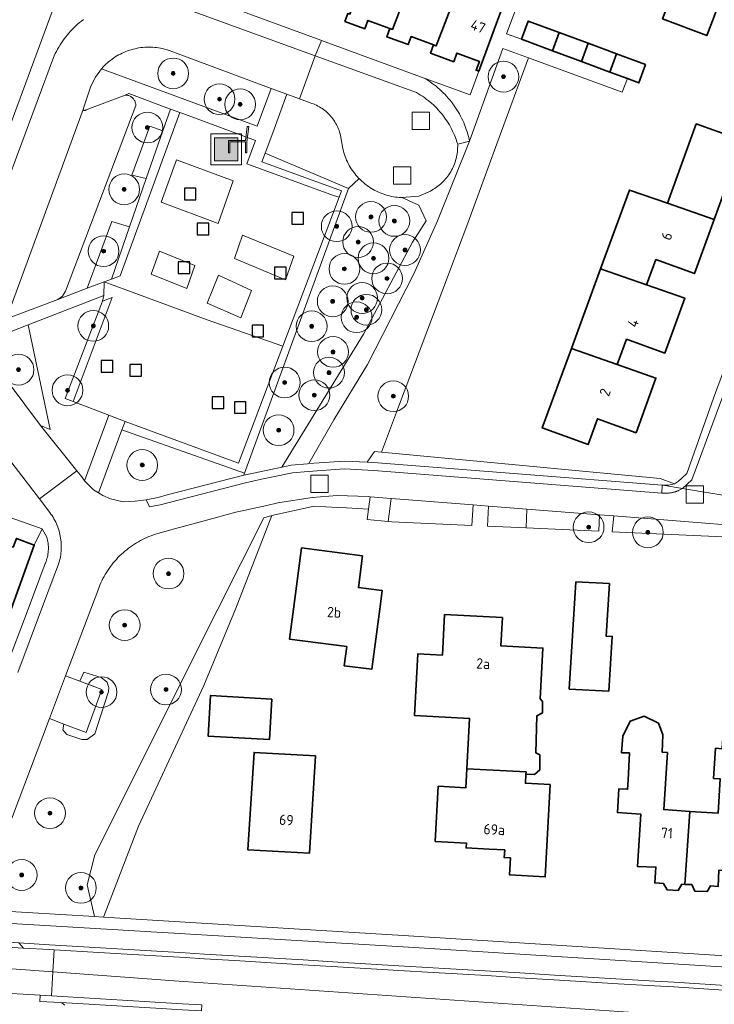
# Model space of a CAD drawing. Extents: x 154222 to 160093, y 456746 to 462495.
# Tile 143 of 254: x 158321 to 158411, y 460949 to 461077. Entities that reach past the tile are written whole.
import ezdxf
from ezdxf.enums import TextEntityAlignment as Align

# ---------------------------------------------------------------- set-up
doc = ezdxf.new("R2010")
doc.units = 0
doc.header["$LTSCALE"] = 0.75
doc.layers.get('0').update_dxf_attribs({"linetype": 'CONTINUOUS'})
for name, color, linetype, lineweight in [('B-XX-GR-BEPLANTING_CULTUUR_BODEMBEDEKKER-GV', 252, 'CONTINUOUS', 18), ('B-XX-GR-BEPLANTING_CULTUUR_BOSPLANTSOEN-GV', 252, 'CONTINUOUS', 18), ('B-XX-GR-BEPLANTING_CULTUUR_HEESTERS-GV', 252, 'CONTINUOUS', 18), ('B-XX-GR-BEPLANTING_CULTUUR_VASTE PLANTENVAK-GV', 252, 'CONTINUOUS', 18), ('B-XX-GR-BOOM-S', 252, 'CONTINUOUS', 25), ('B-XX-GR-HAAG-GV', 252, 'CONTINUOUS', 13), ('B-XX-IE-MEUBILAIR_WEGMEUBILAIR-S', 252, 'CONTINUOUS', 25), ('B-XX-OG-BEBOUWING-GV', 6, 'CONTINUOUS', 35), ('B-XX-OG-BEBOUWING-T18', 1, 'CONTINUOUS', 18), ('B-XX-OG-TERREIN_CULTUURSCHEIDING-GV', 252, 'CONTINUOUS', 18), ('B-XX-OG-TERREIN_ERF-GV', 252, 'CONTINUOUS', 18), ('B-XX-OG-TERREIN_ONBEGROEID-GV', 252, 'CONTINUOUS', 18), ('B-XX-RI-GWA_RIOOLPUT-S', 252, 'CONTINUOUS', 25), ('B-XX-VH-VERHARDING_ASFALT-GV', 252, 'CONTINUOUS', 18), ('B-XX-VH-VERHARDING_BETONSTRAATSTEEN-GV', 252, 'CONTINUOUS', 18), ('B-XX-VH-VERHARDING_STRAATBAKSTEEN-GV', 252, 'CONTINUOUS', 18), ('B-XX-VH-VERHARDING_TEGEL-GV', 252, 'CONTINUOUS', 18), ('B-XX-VH-VERHARDING_TEGEL_RUBBER-GV', 252, 'CONTINUOUS', 18)]:
    doc.layers.add(name, color=color, linetype=linetype, lineweight=lineweight)
doc.styles.add('NLCS-ISO-M-T18', font='NLCS-ISO.ttf', dxfattribs={"height": 1.8})

# ---------------------------------------------------------------- blocks, each defined once
blk = doc.blocks.new('SIE-WEG_AFVALBAK-SO')
at = {"linetype": 'ByBlock', "lineweight": 18}
h = blk.add_hatch(color=0, dxfattribs=at)
h.dxf.hatch_style = 1
h.paths.add_polyline_path([(-1.5, -1.5), (1.5, -1.5), (1.5, 1.5), (-1.5, 1.5)])
at = {"color": 0, "linetype": 'ByBlock', "lineweight": 18}
for points in [[(-2, -2), (2, -2), (2, 2), (-2, 2)], [(-1.5, -1.5), (1.5, -1.5), (1.5, 1.5), (-1.5, 1.5)]]:
    blk.add_lwpolyline(points, close=True, dxfattribs=at)
blk = doc.blocks.new('SRI-PUT_INSPECTIEPUT_RIOOLPUT-SO')
at = {"color": 0, "linetype": 'ByBlock', "lineweight": 18}
blk.add_lwpolyline([(-1.125, -1.125), (1.125, -1.125), (1.125, 1.125), (-1.125, 1.125)], close=True, dxfattribs=at)
blk = doc.blocks.new('SIE-WEG_SPEELTOESTEL-SO')
at = {"flags": 128}
blk.add_lwpolyline([(-0.75, -0.75), (0.75, -0.75), (0.75, 0.75), (-0.75, 0.75)], close=True, dxfattribs=at)
blk = doc.blocks.new('SIE-WEG_ZITBANK-SO')
at = {"color": 0, "linetype": 'ByBlock', "lineweight": 18}
blk.add_lwpolyline([(-0.91, -1.63), (-0.91, -0.2), (1.09, -0.2), (1.09, -1.63), (1.29, -1.63), (1.29, -0.21), (1.54, 1.78), (1.33, 1.78), (1.11, 0), (-1.11, 0), (-1.11, -1.63)], close=True, dxfattribs=at)
blk = doc.blocks.new('SGR-BOOM_01-SO')
at = {"linetype": 'ByBlock', "lineweight": 18}
h = blk.add_hatch(color=0, dxfattribs=at)
h.dxf.hatch_style = 1
edge = h.paths.add_edge_path()
edge.add_arc((0, 0), 0.25, 0, 360)
at = {"color": 0, "linetype": 'ByBlock', "lineweight": 18}
for radius in [2, 0.25]:
    blk.add_circle((0, 0), radius, dxfattribs=at)

msp = doc.modelspace()

# ---------------------------------------------------------------- linework, layer by layer
at = {"layer": 'B-XX-GR-BEPLANTING_CULTUUR_BODEMBEDEKKER-GV'}
for points in [[(158341.547, 461064.536), (158340.335, 461064.989), (158339.351, 461062.152), (158337.204, 461055.961), (158335.033, 461049.703), (158332.673, 461042.896), (158333.827, 461043.336)], [(158363.493, 461054.688), (158352.656, 461059.271), (158352.234, 461058.126), (158362.559, 461054.364), (158362.243, 461053.528), (158354.944, 461034.206), (158349.191, 461018.977), (158334.455, 461024.421), (158334.048, 461023.326), (158349.977, 461017.684)], [(158327.688, 461026.996), (158332.787, 461040.529), (158331.539, 461040.043), (158326.659, 461027.389)], [(158367.745, 461020.41), (158366.864, 461020.493), (158365.897, 461019.109), (158366.723, 461019.069), (158404.243, 461016.148), (158404.278, 461016.145), (158405.059, 461016.129), (158405.816, 461016.32), (158403.943, 461016.995)], [(158379.649, 461013.57), (158369.024, 461014.408), (158368.633, 461011.395), (158369.108, 461011.372), (158379.517, 461010.902)], [(158331.338, 460991.126), (158329.101, 460991.849), (158328.586, 460990.659), (158331.435, 460989.566), (158329.411, 460984.007), (158326.499, 460985.092), (158326.383, 460984.352), (158326.901, 460983.728), (158328.821, 460983.08), (158329.545, 460983.1), (158330.519, 460983.809), (158332.286, 460989.301), (158332.356, 460989.823), (158332.091, 460990.611), (158332.094, 460990.591)]]:
    msp.add_lwpolyline(points, close=True, dxfattribs=at)
at = {"layer": 'B-XX-GR-BEPLANTING_CULTUUR_BOSPLANTSOEN-GV'}
for points in [[(158386.855, 461071.641), (158383.503, 461072.869), (158379.198, 461060.84), (158375.053, 461050.466), (158371.963, 461043.605), (158365.931, 461031.802), (158361.564, 461024.597), (158358.322, 461018.93), (158362.943, 461019.251), (158365.897, 461019.109), (158366.864, 461020.493), (158367.745, 461020.41), (158369.971, 461026.309), (158375.123, 461039.964), (158376.201, 461042.811), (158377.635, 461046.633), (158378.977, 461050.179), (158382.763, 461060.494)], [(158365.034, 461055.783), (158364.852, 461055.964), (158363.493, 461054.688), (158349.977, 461017.684), (158349.878, 461017.414), (158351.969, 461017.872), (158354.815, 461018.47), (158365.408, 461035.737), (158371.799, 461047.691), (158373.56, 461050.476), (158372.611, 461052.516), (158370.416, 461053.487), (158370.325, 461053.491), (158370.07, 461053.508), (158369.815, 461053.532), (158369.561, 461053.565), (158369.308, 461053.606), (158369.056, 461053.654), (158368.806, 461053.71), (158368.558, 461053.774), (158368.312, 461053.846), (158368.069, 461053.926), (158367.828, 461054.012), (158367.589, 461054.107), (158367.354, 461054.209), (158367.122, 461054.318), (158366.894, 461054.434), (158366.67, 461054.558), (158366.449, 461054.688), (158366.233, 461054.825), (158366.021, 461054.969), (158365.813, 461055.119), (158365.611, 461055.276), (158365.413, 461055.439), (158365.221, 461055.608)], [(158348.779, 461000), (158353.522, 461012.189), (158352.477, 461011.878), (158346.518, 461000), (158330.514, 460968.102), (158329.545, 460964.176), (158330.468, 460960.071), (158331.64, 460959.998), (158336.205, 460971.808), (158344.696, 460990.112)], [(158396.083, 461012.274), (158386.651, 461013.018), (158386.551, 461010.585), (158396.015, 461010.158)], [(158423.86, 461010.084), (158397.945, 461012.127), (158397.732, 461010.081), (158428.517, 461008.692), (158430.505, 461009.114), (158427.201, 461009.726)]]:
    msp.add_lwpolyline(points, close=True, dxfattribs=at)
at = {"layer": 'B-XX-GR-BEPLANTING_CULTUUR_HEESTERS-GV'}
for points in [[(158339.351, 461062.152), (158337.648, 461062.791), (158335.331, 461056.42), (158337.204, 461055.961)], [(158335.033, 461049.703), (158332.725, 461050.387), (158329.546, 461041.705), (158331.754, 461042.546), (158332.673, 461042.896)], [(158331.539, 461040.043), (158331.689, 461040.765), (158321.877, 461036.962), (158324.737, 461023.371), (158323.472, 461023.894), (158328.191, 461018.009), (158328.829, 461017.212), (158329.177, 461016.712), (158332.349, 461025.213), (158327.688, 461026.996), (158326.659, 461027.389)]]:
    msp.add_lwpolyline(points, close=True, dxfattribs=at)
msp.add_lwpolyline([(158318.893, 460992.137), (158321.849, 461000), (158324.086, 461005.952), (158324.111, 461006.012), (158324.184, 461006.199), (158324.25, 461006.39), (158324.308, 461006.583), (158324.358, 461006.778), (158324.4, 461006.975), (158324.435, 461007.174), (158324.462, 461007.374), (158324.48, 461007.575), (158324.491, 461007.776), (158324.494, 461007.978), (158324.489, 461008.179), (158324.476, 461008.381), (158324.455, 461008.581), (158324.425, 461008.78), (158324.388, 461008.979), (158324.344, 461009.175), (158324.291, 461009.37), (158323.661, 461010.474), (158322.657, 461008.353), (158319.661, 461000)], dxfattribs=at)
at = {"layer": 'B-XX-GR-BEPLANTING_CULTUUR_VASTE PLANTENVAK-GV'}
msp.add_lwpolyline([(158386.651, 461013.018), (158381.644, 461013.413), (158381.515, 461010.812), (158386.551, 461010.585)], close=True, dxfattribs=at)
at = {"layer": 'B-XX-GR-HAAG-GV'}
for points in [[(158341.547, 461064.536), (158340.335, 461064.989), (158339.351, 461062.152), (158337.204, 461055.961), (158335.033, 461049.703), (158332.673, 461042.896), (158333.827, 461043.336)], [(158363.493, 461054.688), (158352.656, 461059.271), (158352.234, 461058.126), (158362.559, 461054.364), (158362.243, 461053.528), (158354.944, 461034.206), (158349.191, 461018.977), (158334.455, 461024.421), (158334.048, 461023.326), (158349.977, 461017.684)], [(158327.688, 461026.996), (158332.787, 461040.529), (158331.539, 461040.043), (158326.659, 461027.389)], [(158367.745, 461020.41), (158366.864, 461020.493), (158365.897, 461019.109), (158366.723, 461019.069), (158404.243, 461016.148), (158404.278, 461016.145), (158405.059, 461016.129), (158405.816, 461016.32), (158403.943, 461016.995)], [(158331.338, 460991.126), (158329.101, 460991.849), (158328.586, 460990.659), (158331.435, 460989.566), (158329.411, 460984.007), (158326.499, 460985.092), (158326.383, 460984.352), (158326.901, 460983.728), (158328.821, 460983.08), (158329.545, 460983.1), (158330.519, 460983.809), (158332.286, 460989.301), (158332.356, 460989.823), (158332.091, 460990.611), (158332.094, 460990.591)]]:
    msp.add_lwpolyline(points, close=True, dxfattribs=at)
at = {"layer": 'B-XX-OG-BEBOUWING-GV'}
for points in [[(158408.496, 461088.046), (158404.285, 461076.709), (158410.046, 461074.551), (158410.98, 461077.045), (158411.864, 461079.406), (158416.79, 461077.562), (158419.222, 461084.062), (158412.124, 461086.718), (158412.36, 461087.349), (158408.74, 461088.702)], [(158372.123, 461083.109), (158366.544, 461085.162), (158363.661, 461077.337), (158363.402, 461077.432), (158363.016, 461076.382), (158365.608, 461075.429), (158366.007, 461076.514), (158368.846, 461075.47), (158369.18, 461075.347)], [(158377.843, 461081.005), (158372.123, 461083.109), (158369.18, 461075.347), (158368.846, 461075.47), (158368.451, 461074.395), (158371.222, 461073.376), (158371.604, 461074.414), (158374.533, 461073.336), (158374.885, 461073.206)], [(158383.696, 461078.852), (158377.843, 461081.005), (158374.885, 461073.206), (158374.533, 461073.336), (158374.133, 461072.248), (158377.149, 461071.139), (158377.563, 461072.266), (158380.476, 461071.195), (158380.048, 461070.031), (158380.403, 461069.9), (158382.4, 461075.329)], [(158390.851, 461074.945), (158386.834, 461076.438), (158385.952, 461074.065), (158389.969, 461072.571)], [(158394.623, 461073.542), (158390.851, 461074.945), (158389.969, 461072.571), (158393.741, 461071.169)], [(158396.334, 461072.909), (158394.623, 461073.542), (158393.741, 461071.169), (158397.41, 461069.806), (158398.292, 461072.179)], [(158402.079, 461070.771), (158398.292, 461072.179), (158397.41, 461069.806), (158399.699, 461068.954), (158401.195, 461068.398)], [(158416.124, 461060.413), (158408.656, 461063.06), (158404.911, 461052.755), (158410.973, 461050.637), (158412.192, 461053.991), (158417.19, 461052.175), (158419.72, 461059.138)], [(158404.911, 461052.755), (158399.994, 461054.473), (158396.23, 461044.218), (158402.208, 461042.153), (158403.402, 461045.446), (158408.424, 461043.621), (158410.973, 461050.637)], [(158402.208, 461042.153), (158396.23, 461044.218), (158392.439, 461033.892), (158398.398, 461031.801), (158399.59, 461035.093), (158404.56, 461033.287), (158407.16, 461040.442)], [(158398.398, 461031.801), (158392.439, 461033.892), (158388.648, 461023.565), (158394.588, 461021.407), (158395.806, 461024.759), (158400.824, 461022.936), (158403.407, 461030.044)], [(158316.867, 461009.212), (158316.611, 461009.306), (158313.746, 461001.632), (158318.197, 460999.999), (158319.483, 460999.459), (158319.661, 461000), (158322.657, 461008.353), (158320.326, 461009.209), (158319.916, 461008.092)], [(158365.307, 461006.966), (158357.373, 461007.994), (158356.337, 461000), (158355.832, 460996.109), (158363.24, 460995.148), (158362.919, 460992.669), (158366.499, 460992.205), (158367.532, 461000), (158367.853, 461002.421), (158367.477, 461002.47), (158364.769, 461002.821)], [(158397.364, 461003.339), (158393.029, 461003.566), (158392.144, 460989.628), (158397.291, 460989.359), (158397.743, 460996.481), (158396.931, 460996.523)], [(158375.953, 460999.318), (158375.677, 460994.037), (158372.47, 460994.204), (158372.051, 460986.202), (158379.205, 460985.827), (158378.863, 460979.282), (158386.536, 460978.878), (158386.521, 460978.585), (158387.619, 460978.528), (158388.312, 460979.152), (158388.322, 460981.105), (158387.805, 460981.355), (158387.948, 460986.166), (158388.657, 460986.529), (158388.687, 460988.031), (158388.388, 460988.363), (158388.732, 460994.959), (158383.276, 460995.244), (158383.468, 460998.926)], [(158353.505, 460988.337), (158345.538, 460988.792), (158345.237, 460983.52), (158353.204, 460983.065)], [(158403.725, 460985.216), (158401.864, 460986.109), (158400.079, 460985.471), (158399.11, 460983.507), (158398.961, 460981.367), (158399.975, 460981.339), (158399.813, 460977.776), (158399.738, 460976.607), (158398.602, 460976.68), (158398.402, 460973.576), (158401.436, 460973.381), (158400.999, 460966.595), (158403.4, 460966.504), (158403.257, 460964.453), (158404.407, 460964.356), (158404.861, 460963.558), (158406.311, 460963.463), (158406.759, 460964.265), (158407.159, 460964.251), (158407.833, 460973.743), (158404.422, 460973.964), (158404.902, 460981.383), (158404.228, 460981.427), (158404.312, 460983.686)], [(158417.226, 460983.663), (158412.156, 460983.982), (158412.02, 460981.886), (158411.152, 460981.943), (158410.898, 460978.021), (158411.766, 460977.965), (158411.477, 460973.507), (158407.833, 460973.743), (158407.159, 460964.251), (158408.06, 460964.22), (158408.463, 460963.371), (158410.064, 460963.327), (158410.511, 460964.079), (158411.512, 460963.983), (158411.605, 460966.084), (158414.006, 460965.943), (158414.619, 460976.849), (158416.773, 460976.679)], [(158359.193, 460980.95), (158351.202, 460981.407), (158350.398, 460968.749), (158358.389, 460968.292)], [(158386.536, 460978.878), (158378.863, 460979.282), (158378.734, 460976.82), (158375.129, 460977.009), (158374.754, 460969.833), (158378.791, 460969.622), (158378.758, 460968.989), (158381.769, 460968.831), (158383.766, 460968.726), (158383.714, 460967.728), (158384.513, 460967.686), (158384.397, 460965.479), (158389.041, 460965.235), (158389.669, 460977.219), (158386.458, 460977.387), (158386.521, 460978.585)]]:
    msp.add_lwpolyline(points, close=True, dxfattribs=at)
at = {"layer": 'B-XX-OG-TERREIN_CULTUURSCHEIDING-GV'}
for points in [[(158337.787, 461073.039), (158337.532, 461073.042), (158337.276, 461073.038), (158337.021, 461073.025), (158336.766, 461073.004), (158336.512, 461072.975), (158336.26, 461072.938), (158336.008, 461072.894), (158335.758, 461072.841), (158335.51, 461072.781), (158335.263, 461072.713), (158335.019, 461072.637), (158334.778, 461072.554), (158334.539, 461072.464), (158334.303, 461072.365), (158334.07, 461072.26), (158333.841, 461072.147), (158333.615, 461072.027), (158333.394, 461071.9), (158333.176, 461071.766), (158332.962, 461071.626), (158332.754, 461071.479), (158332.549, 461071.325), (158332.35, 461071.165), (158332.156, 461070.999), (158331.967, 461070.827), (158331.784, 461070.649), (158331.606, 461070.465), (158331.434, 461070.276), (158331.398, 461070.235), (158342.206, 461066.248), (158351.614, 461062.777), (158353.43, 461067.684), (158340.998, 461072.282), (158340.765, 461072.386), (158340.528, 461072.483), (158340.289, 461072.572), (158340.047, 461072.654), (158339.802, 461072.728), (158339.555, 461072.794), (158339.307, 461072.853), (158339.056, 461072.904), (158338.804, 461072.947), (158338.551, 461072.982), (158338.297, 461073.009), (158338.042, 461073.028)], [(158340.335, 461064.989), (158334.943, 461067.002), (158334.454, 461066.817), (158334.51, 461066.817), (158334.615, 461066.81), (158334.719, 461066.796), (158334.822, 461066.773), (158334.923, 461066.743), (158335.021, 461066.706), (158335.116, 461066.661), (158335.207, 461066.609), (158335.294, 461066.55), (158335.376, 461066.484), (158335.453, 461066.413), (158335.525, 461066.336), (158335.59, 461066.254), (158335.649, 461066.167), (158335.701, 461066.075), (158335.747, 461065.981), (158335.784, 461065.882), (158335.814, 461065.782), (158335.837, 461065.679), (158335.851, 461065.575), (158335.858, 461065.47), (158326.703, 461041.344), (158326.336, 461040.673), (158325.705, 461040.241), (158329.546, 461041.705), (158332.725, 461050.387), (158335.033, 461049.703), (158337.204, 461055.961), (158335.331, 461056.42), (158337.648, 461062.791), (158339.351, 461062.152)], [(158357.106, 461066.324), (158355.478, 461066.927), (158353.633, 461061.92), (158352.656, 461059.271), (158363.493, 461054.688), (158364.852, 461055.964), (158364.783, 461056.036), (158364.61, 461056.224), (158364.442, 461056.418), (158364.281, 461056.617), (158364.126, 461056.821), (158363.978, 461057.029), (158363.836, 461057.242), (158363.701, 461057.459), (158363.573, 461057.681), (158363.451, 461057.906), (158363.337, 461058.135), (158363.23, 461058.368), (158363.13, 461058.604), (158363.038, 461058.843), (158362.953, 461059.084), (158362.876, 461059.328), (158362.807, 461059.575), (158362.745, 461059.823), (158362.441, 461061.573), (158362.388, 461061.782), (158362.327, 461061.99), (158362.258, 461062.194), (158362.182, 461062.397), (158362.098, 461062.596), (158362.008, 461062.792), (158361.909, 461062.984), (158361.804, 461063.173), (158361.692, 461063.358), (158361.573, 461063.538), (158361.448, 461063.714), (158361.316, 461063.885), (158361.178, 461064.052), (158361.034, 461064.212), (158360.884, 461064.368), (158360.728, 461064.518), (158360.567, 461064.662), (158360.401, 461064.8), (158360.229, 461064.931), (158360.053, 461065.056), (158359.873, 461065.175), (158359.688, 461065.287), (158359.499, 461065.392), (158359.306, 461065.49), (158359.11, 461065.58), (158358.911, 461065.664), (158358.709, 461065.74), (158358.504, 461065.808), (158358.478, 461065.816)], [(158341.971, 461064.405), (158341.547, 461064.536), (158333.827, 461043.336), (158332.673, 461042.896), (158331.754, 461042.546), (158345.13, 461037.628), (158354.944, 461034.206), (158362.243, 461053.528), (158361.546, 461053.775), (158350.253, 461057.89), (158351.379, 461060.934)], [(158375.053, 461050.466), (158379.198, 461060.84), (158377.657, 461060.453), (158377.659, 461060.376), (158377.661, 461060.146), (158377.655, 461059.916), (158377.641, 461059.686), (158377.618, 461059.457), (158377.588, 461059.229), (158377.55, 461059.002), (158377.504, 461058.776), (158377.45, 461058.552), (158377.389, 461058.33), (158377.32, 461058.111), (158377.243, 461057.893), (158377.159, 461057.679), (158377.067, 461057.468), (158376.968, 461057.26), (158376.862, 461057.056), (158376.749, 461056.855), (158376.629, 461056.658), (158376.502, 461056.466), (158376.369, 461056.278), (158376.229, 461056.095), (158376.083, 461055.918), (158375.93, 461055.745), (158375.772, 461055.577), (158375.608, 461055.415), (158375.439, 461055.259), (158375.264, 461055.109), (158375.085, 461054.965), (158374.9, 461054.828), (158374.711, 461054.697), (158374.517, 461054.572), (158374.319, 461054.455), (158374.117, 461054.344), (158372.617, 461053.691), (158370.416, 461053.487), (158372.611, 461052.516), (158373.56, 461050.476), (158371.799, 461047.691), (158365.408, 461035.737), (158354.815, 461018.47), (158356.036, 461018.726), (158358.143, 461018.918), (158358.322, 461018.93), (158361.564, 461024.597), (158365.931, 461031.802), (158371.963, 461043.605)], [(158339.158, 461052.899), (158341.115, 461058.413), (158348.513, 461055.658), (158346.556, 461050.144)], [(158348.656, 461045.587), (158349.718, 461048.613), (158356.377, 461045.888), (158355.282, 461042.828)], [(158343.523, 461044.692), (158338.916, 461046.553), (158337.854, 461043.56), (158342.462, 461041.666)], [(158343.523, 461044.692), (158342.462, 461041.666), (158337.854, 461043.56), (158338.916, 461046.553)], [(158350.89, 461041.433), (158346.584, 461043.396), (158345.122, 461039.797), (158349.495, 461037.869)], [(158346.584, 461043.396), (158350.89, 461041.433), (158349.495, 461037.869), (158345.122, 461039.797)], [(158334.455, 461024.421), (158332.349, 461025.213), (158329.177, 461016.712), (158329.263, 461016.588), (158330.371, 461015.52), (158331.005, 461015.127), (158334.048, 461023.326)], [(158349.977, 461017.684), (158334.048, 461023.326), (158331.005, 461015.127), (158331.58, 461014.77), (158332.545, 461014.343), (158334.21, 461013.983), (158335.749, 461014.049), (158337.209, 461014.232), (158338.762, 461014.536), (158339.924, 461014.853), (158349.873, 461017.413), (158349.878, 461017.414)]]:
    msp.add_lwpolyline(points, close=True, dxfattribs=at)
for points in [[(158319.272, 461029.525), (158323.472, 461023.894), (158324.737, 461023.371), (158321.877, 461036.962), (158318.186, 461035.531)], [(158317.325, 460960.882), (158330.468, 460960.071), (158329.545, 460964.176), (158330.514, 460968.102), (158346.518, 461000), (158352.477, 461011.878), (158353.522, 461012.189), (158359.03, 461013.415), (158362.026, 461013.245), (158363.211, 461013.178), (158366.091, 461013.015), (158366.299, 461014.623), (158366.024, 461014.653), (158362.025, 461014.799), (158358.736, 461014.538), (158354.302, 461013.811), (158352.881, 461013.497), (158348.824, 461012.608), (158346.332, 461011.948), (158340.857, 461010.456), (158338.712, 461009.852), (158338.419, 461009.762), (158338.129, 461009.665), (158337.841, 461009.56), (158337.556, 461009.448), (158337.274, 461009.328), (158336.995, 461009.201), (158336.72, 461009.067), (158336.448, 461008.926), (158336.18, 461008.777), (158335.916, 461008.622), (158335.656, 461008.46), (158335.401, 461008.291), (158335.15, 461008.115), (158334.903, 461007.933), (158334.662, 461007.745), (158334.425, 461007.55), (158334.194, 461007.35), (158333.968, 461007.143), (158333.747, 461006.93), (158333.532, 461006.712), (158333.323, 461006.488), (158333.12, 461006.259), (158332.923, 461006.025), (158332.732, 461005.785), (158332.547, 461005.541), (158332.369, 461005.292), (158332.197, 461005.038), (158332.032, 461004.78), (158331.874, 461004.518), (158331.723, 461004.251), (158331.579, 461003.981), (158331.442, 461003.707), (158331.312, 461003.43), (158331.189, 461003.149), (158331.074, 461002.865), (158330.994, 461002.656), (158330.917, 461002.408), (158330.003, 461000), (158326.729, 460991.372), (158328.586, 460990.659), (158329.101, 460991.849), (158331.338, 460991.126), (158332.094, 460990.591), (158332.091, 460990.611), (158332.356, 460989.823), (158332.286, 460989.301), (158330.519, 460983.809), (158329.545, 460983.1), (158328.821, 460983.08), (158326.901, 460983.728), (158326.383, 460984.352), (158326.499, 460985.092), (158324.621, 460985.791), (158318.959, 460970.768)], [(158326.641, 460948.579), (158326.469, 460948.693), (158326.292, 460948.801), (158326.126, 460948.893), (158323.372, 460949.057), (158323.42, 460949.856), (158321.195, 460949.985), (158309.477, 460950.647), (158309.35, 460948.004)]]:
    msp.add_lwpolyline(points, dxfattribs=at)
at = {"layer": 'B-XX-OG-TERREIN_ERF-GV'}
for points in [[(158305.862, 461025.979), (158327.2, 461083.682), (158322.784, 461085.302), (158320.568, 461079.258)], [(158327.937, 461085.677), (158359.894, 461073.944), (158359.968, 461073.917), (158373.309, 461069.019), (158379.272, 461066.83), (158380.403, 461069.9), (158380.048, 461070.031), (158380.476, 461071.195), (158377.563, 461072.266), (158377.149, 461071.139), (158374.133, 461072.248), (158374.533, 461073.336), (158371.604, 461074.414), (158371.222, 461073.376), (158368.451, 461074.395), (158368.846, 461075.47), (158366.007, 461076.514), (158365.608, 461075.429), (158363.016, 461076.382), (158363.402, 461077.432)], [(158388.068, 461085.62), (158384.013, 461074.783), (158385.952, 461074.065), (158386.834, 461076.438), (158390.851, 461074.945), (158394.623, 461073.542), (158396.334, 461072.909), (158398.292, 461072.179), (158402.079, 461070.771), (158401.195, 461068.398), (158399.699, 461068.954), (158399.041, 461067.178), (158386.855, 461071.641), (158382.763, 461060.494), (158378.977, 461050.179), (158377.635, 461046.633), (158376.201, 461042.811), (158375.123, 461039.964), (158369.971, 461026.309), (158367.745, 461020.41), (158403.943, 461016.995), (158405.816, 461016.32), (158406.333, 461016.638), (158406.778, 461017.051), (158407.428, 461017.652), (158410.909, 461027.412), (158414.74, 461037.823)], [(158410.98, 461077.045), (158410.046, 461074.551), (158404.285, 461076.709)], [(158412.192, 461053.991), (158410.973, 461050.637), (158408.424, 461043.621), (158403.402, 461045.446), (158402.208, 461042.153), (158407.16, 461040.442), (158404.56, 461033.287), (158399.59, 461035.093), (158398.398, 461031.801), (158403.407, 461030.044), (158400.824, 461022.936), (158395.806, 461024.759), (158394.588, 461021.407), (158388.648, 461023.565), (158392.439, 461033.892), (158396.23, 461044.218), (158399.994, 461054.473), (158404.911, 461052.755), (158408.656, 461063.06), (158416.124, 461060.413)], [(158320.326, 461009.209), (158322.657, 461008.353), (158323.661, 461010.474), (158298.827, 461019.23)], [(158428.517, 461008.692), (158397.732, 461010.081), (158397.945, 461012.127), (158396.083, 461012.274), (158396.015, 461010.158), (158386.551, 461010.585), (158381.515, 461010.812), (158381.644, 461013.413), (158379.649, 461013.57), (158379.517, 461010.902), (158369.108, 461011.372), (158368.633, 461011.395), (158365.916, 461011.661), (158366.091, 461013.015), (158363.211, 461013.178), (158362.026, 461013.245), (158359.03, 461013.415), (158353.522, 461012.189), (158348.779, 461000), (158344.696, 460990.112), (158336.205, 460971.808), (158331.64, 460959.998), (158370.596, 460957.593), (158424.108, 460954.233)], [(158411.512, 460963.983), (158410.511, 460964.079), (158410.064, 460963.327), (158408.463, 460963.371), (158408.06, 460964.22), (158407.159, 460964.251), (158406.759, 460964.265), (158406.311, 460963.463), (158404.861, 460963.558), (158404.407, 460964.356), (158403.257, 460964.453), (158403.4, 460966.504), (158400.999, 460966.595), (158401.436, 460973.381), (158398.402, 460973.576), (158398.602, 460976.68), (158399.738, 460976.607), (158399.813, 460977.776), (158399.975, 460981.339), (158398.961, 460981.367), (158399.11, 460983.507), (158400.079, 460985.471), (158401.864, 460986.109), (158403.725, 460985.216), (158404.312, 460983.686), (158404.228, 460981.427), (158404.902, 460981.383), (158404.422, 460973.964), (158407.833, 460973.743), (158411.477, 460973.507)], [(158411.766, 460977.965), (158410.898, 460978.021), (158411.152, 460981.943)]]:
    msp.add_lwpolyline(points, dxfattribs=at)
for points in [[(158365.307, 461006.966), (158364.769, 461002.821), (158367.477, 461002.47), (158367.853, 461002.421), (158367.532, 461000), (158366.499, 460992.205), (158362.919, 460992.669), (158363.24, 460995.148), (158355.832, 460996.109), (158356.337, 461000), (158357.373, 461007.994)], [(158397.364, 461003.339), (158396.931, 460996.523), (158397.743, 460996.481), (158397.291, 460989.359), (158392.144, 460989.628), (158393.029, 461003.566)], [(158386.521, 460978.585), (158386.458, 460977.387), (158389.669, 460977.219), (158389.041, 460965.235), (158384.397, 460965.479), (158384.513, 460967.686), (158383.714, 460967.728), (158383.766, 460968.726), (158381.769, 460968.831), (158378.758, 460968.989), (158378.791, 460969.622), (158374.754, 460969.833), (158375.129, 460977.009), (158378.734, 460976.82), (158378.863, 460979.282), (158379.205, 460985.827), (158372.051, 460986.202), (158372.47, 460994.204), (158375.677, 460994.037), (158375.953, 460999.318), (158383.468, 460998.926), (158383.276, 460995.244), (158388.732, 460994.959), (158388.388, 460988.363), (158388.687, 460988.031), (158388.657, 460986.529), (158387.948, 460986.166), (158387.805, 460981.355), (158388.322, 460981.105), (158388.312, 460979.152), (158387.619, 460978.528)], [(158353.505, 460988.337), (158353.204, 460983.065), (158345.237, 460983.52), (158345.538, 460988.792)], [(158359.193, 460980.95), (158358.389, 460968.292), (158350.398, 460968.749), (158351.202, 460981.407)]]:
    msp.add_lwpolyline(points, close=True, dxfattribs=at)
at = {"layer": 'B-XX-OG-TERREIN_ONBEGROEID-GV'}
for points in [[(158348.513, 461055.658), (158341.115, 461058.413), (158339.158, 461052.899), (158346.556, 461050.144)], [(158328.586, 460990.659), (158326.729, 460991.372), (158326.067, 460989.628), (158324.621, 460985.791), (158326.499, 460985.092), (158329.411, 460984.007), (158331.435, 460989.566)]]:
    msp.add_lwpolyline(points, close=True, dxfattribs=at)
at = {"layer": 'B-XX-VH-VERHARDING_ASFALT-GV'}
for points in [[(158413.14, 461014.663), (158406.876, 461015.711), (158406.419, 461015.465), (158406.352, 461015.435), (158406.284, 461015.406), (158406.216, 461015.378), (158406.148, 461015.351), (158406.078, 461015.326), (158406.009, 461015.302), (158405.939, 461015.279), (158405.869, 461015.257), (158405.798, 461015.236), (158405.727, 461015.217), (158405.656, 461015.198), (158405.584, 461015.182), (158405.512, 461015.166), (158405.44, 461015.151), (158405.368, 461015.138), (158405.295, 461015.126), (158405.223, 461015.115), (158405.15, 461015.106), (158405.076, 461015.098), (158405.003, 461015.091), (158404.93, 461015.085), (158404.856, 461015.081), (158404.783, 461015.078), (158404.709, 461015.076), (158404.636, 461015.075), (158404.562, 461015.076), (158404.489, 461015.078), (158404.415, 461015.081), (158404.335, 461015.075), (158404.172, 461015.079), (158366.772, 461018.035), (158362.975, 461018.251), (158358.223, 461017.921), (158356.185, 461017.735), (158352.179, 461016.894), (158350.105, 461016.44), (158340.18, 461013.886), (158338.99, 461013.562), (158337.625, 461013.294), (158337.209, 461014.232), (158335.749, 461014.049), (158334.21, 461013.983), (158332.545, 461014.343), (158331.58, 461014.77), (158331.005, 461015.127), (158330.371, 461015.52), (158329.263, 461016.588), (158329.177, 461016.712), (158328.829, 461017.212), (158328.191, 461018.009), (158323.33, 461014.352), (158324.68, 461012.562), (158324.823, 461012.366), (158324.959, 461012.165), (158325.089, 461011.96), (158325.212, 461011.751), (158325.328, 461011.538), (158325.436, 461011.321), (158325.538, 461011.101), (158325.632, 461010.877), (158325.719, 461010.65), (158325.798, 461010.421), (158325.87, 461010.189), (158325.934, 461009.955), (158325.99, 461009.719), (158326.039, 461009.482), (158326.08, 461009.242), (158326.112, 461009.002), (158326.137, 461008.761), (158326.154, 461008.519), (158326.163, 461008.276), (158326.163, 461008.034), (158326.156, 461007.791), (158326.141, 461007.549), (158326.118, 461007.307), (158326.087, 461007.067), (158326.048, 461006.827), (158326.001, 461006.589), (158325.946, 461006.353), (158325.884, 461006.118), (158325.814, 461005.886), (158325.8, 461005.844), (158325.31, 461004.61), (158323.582, 461000), (158320.508, 460991.797)], [(158318.959, 460970.768), (158324.621, 460985.791), (158326.067, 460989.628), (158326.729, 460991.372), (158330.003, 461000), (158330.917, 461002.408), (158330.994, 461002.656), (158331.074, 461002.865), (158331.189, 461003.149), (158331.312, 461003.43), (158331.442, 461003.707), (158331.579, 461003.981), (158331.723, 461004.251), (158331.874, 461004.518), (158332.032, 461004.78), (158332.197, 461005.038), (158332.369, 461005.292), (158332.547, 461005.541), (158332.732, 461005.785), (158332.923, 461006.025), (158333.12, 461006.259), (158333.323, 461006.488), (158333.532, 461006.712), (158333.747, 461006.93), (158333.968, 461007.143), (158334.194, 461007.35), (158334.425, 461007.55), (158334.662, 461007.745), (158334.903, 461007.933), (158335.15, 461008.115), (158335.401, 461008.291), (158335.656, 461008.46), (158335.916, 461008.622), (158336.18, 461008.777), (158336.448, 461008.926), (158336.72, 461009.067), (158336.995, 461009.201), (158337.274, 461009.328), (158337.556, 461009.448), (158337.841, 461009.56), (158338.129, 461009.665), (158338.419, 461009.762), (158338.712, 461009.852), (158340.857, 461010.456), (158346.332, 461011.948), (158348.824, 461012.608), (158352.881, 461013.497), (158354.302, 461013.811), (158358.736, 461014.538), (158362.025, 461014.799), (158366.024, 461014.653), (158366.299, 461014.623), (158369.024, 461014.408), (158379.649, 461013.57), (158381.644, 461013.413), (158386.651, 461013.018), (158396.083, 461012.274), (158397.945, 461012.127), (158423.86, 461010.084)], [(158424.336, 460952.741), (158370.581, 460956.13), (158318.234, 460959.273)], [(158320.666, 460956.656), (158324.622, 460956.413), (158342.277, 460955.344), (158344.769, 460955.199), (158357.591, 460954.437), (158362.1, 460954.162), (158370.034, 460953.665), (158374.494, 460953.42), (158385.722, 460952.774), (158390.23, 460952.473), (158403.261, 460951.682), (158405.776, 460951.559), (158419.168, 460950.665)], [(158419.122, 460950.041), (158410.917, 460950.61), (158405.736, 460950.924), (158403.223, 460951.082), (158398.489, 460951.332), (158390.192, 460951.843), (158385.683, 460952.116), (158381.454, 460952.395), (158374.455, 460952.796), (158369.997, 460953.082), (158364.999, 460953.382), (158362.063, 460953.547), (158357.554, 460953.818), (158348.66, 460954.347), (158344.73, 460954.584), (158342.239, 460954.742), (158333.207, 460955.275), (158325.227, 460955.742), (158325.066, 460952.885), (158340.844, 460951.739), (158403.632, 460947.388)], [(158403.632, 460947.388), (158340.844, 460951.739), (158325.066, 460952.885), (158324.89, 460949.768), (158341.916, 460948.751), (158344.442, 460948.605)], [(158338.453, 460948.156), (158326.126, 460948.893), (158326.292, 460948.801), (158326.469, 460948.693), (158326.641, 460948.579)]]:
    msp.add_lwpolyline(points, dxfattribs=at)
for points in [[(158187.06, 460965.403), (158172.336, 460966.49), (158172.143, 460963.427), (158230.986, 460959.34), (158300.115, 460954.697), (158325.066, 460952.885), (158325.227, 460955.742), (158324.583, 460955.78), (158321.275, 460955.982), (158305.975, 460956.918), (158301.006, 460957.222), (158299.783, 460957.305), (158288.783, 460958.111), (158277.386, 460958.944), (158265.347, 460959.787), (158248.935, 460960.965), (158243.053, 460961.367), (158235.615, 460961.873), (158235.407, 460961.896), (158231.423, 460962.18), (158216.63, 460963.235), (158212.393, 460963.537), (158197.707, 460964.637), (158187.272, 460965.39)], [(158230.986, 460959.34), (158172.143, 460963.427), (158171.96, 460960.518), (158184.603, 460959.599), (158200.986, 460958.356), (158216.681, 460957.226), (158219.696, 460957.026), (158222.346, 460956.813), (158224.611, 460956.671), (158242.654, 460955.402), (158245.051, 460955.217), (158248.48, 460954.975), (158264.727, 460953.818), (158276.904, 460952.936), (158288.365, 460952.131), (158304.74, 460950.951), (158306.483, 460950.844), (158309.477, 460950.647), (158321.195, 460949.985), (158323.42, 460949.856), (158324.89, 460949.768), (158325.066, 460952.885), (158300.115, 460954.697)], [(158324.89, 460949.768), (158323.42, 460949.856), (158323.372, 460949.057), (158326.126, 460948.893), (158338.453, 460948.156), (158341.868, 460947.952), (158344.396, 460947.806), (158344.442, 460948.605), (158341.916, 460948.751)]]:
    msp.add_lwpolyline(points, close=True, dxfattribs=at)
at = {"layer": 'B-XX-VH-VERHARDING_BETONSTRAATSTEEN-GV'}
for points in [[(158319.05, 461037.779), (158328.995, 461064.962), (158329.103, 461065.256), (158329.998, 461067.958), (158330.608, 461069.152), (158331.398, 461070.235), (158331.434, 461070.276), (158331.606, 461070.465), (158331.784, 461070.649), (158331.967, 461070.827), (158332.156, 461070.999), (158332.35, 461071.165), (158332.549, 461071.325), (158332.754, 461071.479), (158332.962, 461071.626), (158333.176, 461071.766), (158333.394, 461071.9), (158333.615, 461072.027), (158333.841, 461072.147), (158334.07, 461072.26), (158334.303, 461072.365), (158334.539, 461072.464), (158334.778, 461072.554), (158335.019, 461072.637), (158335.263, 461072.713), (158335.51, 461072.781), (158335.758, 461072.841), (158336.008, 461072.894), (158336.26, 461072.938), (158336.512, 461072.975), (158336.766, 461073.004), (158337.021, 461073.025), (158337.276, 461073.038), (158337.532, 461073.042), (158337.787, 461073.039), (158338.042, 461073.028), (158338.297, 461073.009), (158338.551, 461072.982), (158338.804, 461072.947), (158339.056, 461072.904), (158339.307, 461072.853), (158339.555, 461072.794), (158339.802, 461072.728), (158340.047, 461072.654), (158340.289, 461072.572), (158340.528, 461072.483), (158340.765, 461072.386), (158340.998, 461072.282), (158353.43, 461067.684), (158355.478, 461066.927), (158357.106, 461066.324), (158358.112, 461069.074), (158359.153, 461071.92), (158343.288, 461077.688)], [(158329.034, 461076.637), (158328.781, 461076.437), (158328.534, 461076.23), (158328.291, 461076.018), (158328.055, 461075.8), (158327.823, 461075.576), (158327.597, 461075.346), (158327.377, 461075.111), (158327.163, 461074.87), (158326.955, 461074.625), (158326.753, 461074.374), (158326.558, 461074.118), (158326.369, 461073.857), (158326.186, 461073.592), (158326.01, 461073.322), (158325.841, 461073.048), (158325.678, 461072.77), (158325.523, 461072.488), (158325.374, 461072.202), (158325.233, 461071.913), (158325.135, 461071.7), (158312.399, 461037.413)], [(158320.104, 461038.129), (158325.705, 461040.241), (158326.336, 461040.673), (158326.703, 461041.344), (158335.858, 461065.47), (158335.851, 461065.575), (158335.837, 461065.679), (158335.814, 461065.782), (158335.784, 461065.882), (158335.747, 461065.981), (158335.701, 461066.075), (158335.649, 461066.167), (158335.59, 461066.254), (158335.525, 461066.336), (158335.453, 461066.413), (158335.376, 461066.484), (158335.294, 461066.55), (158335.207, 461066.609), (158335.116, 461066.661), (158335.021, 461066.706), (158334.923, 461066.743), (158334.822, 461066.773), (158334.719, 461066.796), (158334.615, 461066.81), (158334.51, 461066.817), (158334.454, 461066.817), (158329.404, 461064.906), (158329.393, 461064.892), (158329.361, 461064.862), (158329.325, 461064.839), (158329.285, 461064.822), (158329.242, 461064.813), (158329.199, 461064.812), (158329.156, 461064.819), (158329.115, 461064.834), (158329.078, 461064.856), (158329.045, 461064.885), (158329.018, 461064.918), (158328.997, 461064.957), (158328.995, 461064.962), (158319.05, 461037.779)], [(158314.527, 461025.764), (158323.33, 461014.352), (158328.191, 461018.009), (158323.472, 461023.894), (158319.272, 461029.525)], [(158419.168, 460950.665), (158405.776, 460951.559), (158403.261, 460951.682), (158390.23, 460952.473), (158385.722, 460952.774), (158374.494, 460953.42), (158370.034, 460953.665), (158362.1, 460954.162), (158357.591, 460954.437), (158344.769, 460955.199), (158342.277, 460955.344), (158324.622, 460956.413), (158320.666, 460956.656), (158321.275, 460955.982), (158324.583, 460955.78), (158325.227, 460955.742), (158333.207, 460955.275), (158342.239, 460954.742), (158344.73, 460954.584), (158348.66, 460954.347), (158357.554, 460953.818), (158362.063, 460953.547), (158364.999, 460953.382), (158369.997, 460953.082), (158374.455, 460952.796), (158381.454, 460952.395), (158385.683, 460952.116), (158390.192, 460951.843), (158398.489, 460951.332), (158403.223, 460951.082), (158405.736, 460950.924), (158410.917, 460950.61), (158419.122, 460950.041)]]:
    msp.add_lwpolyline(points, dxfattribs=at)
for points in [[(158369.024, 461014.408), (158366.299, 461014.623), (158366.091, 461013.015), (158365.916, 461011.661), (158368.633, 461011.395)], [(158320.666, 460956.656), (158306.489, 460957.528), (158305.975, 460956.918), (158321.275, 460955.982)]]:
    msp.add_lwpolyline(points, close=True, dxfattribs=at)
at = {"layer": 'B-XX-VH-VERHARDING_STRAATBAKSTEEN-GV'}
msp.add_lwpolyline([(158372.288, 461067.144), (158359.153, 461071.92), (158358.112, 461069.074), (158357.106, 461066.324), (158358.478, 461065.816), (158358.504, 461065.808), (158358.709, 461065.74), (158358.911, 461065.664), (158359.11, 461065.58), (158359.306, 461065.49), (158359.499, 461065.392), (158359.688, 461065.287), (158359.873, 461065.175), (158360.053, 461065.056), (158360.229, 461064.931), (158360.401, 461064.8), (158360.567, 461064.662), (158360.728, 461064.518), (158360.884, 461064.368), (158361.034, 461064.212), (158361.178, 461064.052), (158361.316, 461063.885), (158361.448, 461063.714), (158361.573, 461063.538), (158361.692, 461063.358), (158361.804, 461063.173), (158361.909, 461062.984), (158362.008, 461062.792), (158362.098, 461062.596), (158362.182, 461062.397), (158362.258, 461062.194), (158362.327, 461061.99), (158362.388, 461061.782), (158362.441, 461061.573), (158362.745, 461059.823), (158362.807, 461059.575), (158362.876, 461059.328), (158362.953, 461059.084), (158363.038, 461058.843), (158363.13, 461058.604), (158363.23, 461058.368), (158363.337, 461058.135), (158363.451, 461057.906), (158363.573, 461057.681), (158363.701, 461057.459), (158363.836, 461057.242), (158363.978, 461057.029), (158364.126, 461056.821), (158364.281, 461056.617), (158364.442, 461056.418), (158364.61, 461056.224), (158364.783, 461056.036), (158364.852, 461055.964), (158365.034, 461055.783), (158365.221, 461055.608), (158365.413, 461055.439), (158365.611, 461055.276), (158365.813, 461055.119), (158366.021, 461054.969), (158366.233, 461054.825), (158366.449, 461054.688), (158366.67, 461054.558), (158366.894, 461054.434), (158367.122, 461054.318), (158367.354, 461054.209), (158367.589, 461054.107), (158367.828, 461054.012), (158368.069, 461053.926), (158368.312, 461053.846), (158368.558, 461053.774), (158368.806, 461053.71), (158369.056, 461053.654), (158369.308, 461053.606), (158369.561, 461053.565), (158369.815, 461053.532), (158370.07, 461053.508), (158370.325, 461053.491), (158370.416, 461053.487), (158372.617, 461053.691), (158374.117, 461054.344), (158374.319, 461054.455), (158374.517, 461054.572), (158374.711, 461054.697), (158374.9, 461054.828), (158375.085, 461054.965), (158375.264, 461055.109), (158375.439, 461055.259), (158375.608, 461055.415), (158375.772, 461055.577), (158375.93, 461055.745), (158376.083, 461055.918), (158376.229, 461056.095), (158376.369, 461056.278), (158376.502, 461056.466), (158376.629, 461056.658), (158376.749, 461056.855), (158376.862, 461057.056), (158376.968, 461057.26), (158377.067, 461057.468), (158377.159, 461057.679), (158377.243, 461057.893), (158377.32, 461058.111), (158377.389, 461058.33), (158377.45, 461058.552), (158377.504, 461058.776), (158377.55, 461059.002), (158377.588, 461059.229), (158377.618, 461059.457), (158377.641, 461059.686), (158377.655, 461059.916), (158377.661, 461060.146), (158377.659, 461060.376), (158377.657, 461060.453), (158377.567, 461060.741), (158377.468, 461061.027), (158377.363, 461061.31), (158377.25, 461061.591), (158377.129, 461061.868), (158377.001, 461062.141), (158376.866, 461062.412), (158376.724, 461062.679), (158376.575, 461062.941), (158376.419, 461063.2), (158376.256, 461063.455), (158376.087, 461063.705), (158375.911, 461063.951), (158375.728, 461064.191), (158375.54, 461064.427), (158375.345, 461064.658), (158375.144, 461064.884), (158374.937, 461065.104), (158374.724, 461065.319), (158374.506, 461065.528), (158374.282, 461065.731), (158374.053, 461065.928), (158373.819, 461066.119), (158373.579, 461066.304), (158373.335, 461066.482), (158373.087, 461066.654), (158372.834, 461066.819), (158372.576, 461066.977), (158372.315, 461067.129)], close=True, dxfattribs=at)
msp.add_lwpolyline([(158418.28, 461044.411), (158408.079, 461016.828), (158406.876, 461015.711), (158413.14, 461014.663)], dxfattribs=at)
at = {"layer": 'B-XX-VH-VERHARDING_TEGEL-GV'}
for points in [[(158343.288, 461077.688), (158359.153, 461071.92), (158359.968, 461073.917), (158359.894, 461073.944), (158327.937, 461085.677)], [(158383.696, 461078.852), (158382.4, 461075.329), (158380.403, 461069.9), (158379.272, 461066.83), (158373.309, 461069.019), (158373.57, 461068.862), (158373.836, 461068.694), (158374.098, 461068.518), (158374.355, 461068.336), (158374.607, 461068.148), (158374.854, 461067.953), (158375.097, 461067.752), (158375.334, 461067.545), (158375.566, 461067.332), (158375.792, 461067.113), (158376.013, 461066.889), (158376.228, 461066.659), (158376.437, 461066.424), (158376.64, 461066.183), (158376.837, 461065.937), (158377.027, 461065.687), (158377.211, 461065.431), (158377.389, 461065.171), (158377.559, 461064.907), (158377.723, 461064.638), (158377.881, 461064.365), (158378.031, 461064.089), (158378.174, 461063.808), (158378.31, 461063.524), (158378.439, 461063.237), (158378.56, 461062.946), (158378.674, 461062.653), (158378.78, 461062.357), (158378.879, 461062.058), (158378.97, 461061.756), (158379.054, 461061.453), (158379.13, 461061.147), (158379.198, 461060.84), (158383.503, 461072.869), (158386.855, 461071.641), (158399.041, 461067.178), (158399.699, 461068.954), (158397.41, 461069.806), (158393.741, 461071.169), (158389.969, 461072.571), (158385.952, 461074.065), (158384.013, 461074.783), (158388.068, 461085.62)], [(158327.2, 461083.682), (158305.862, 461025.979)], [(158312.399, 461037.413), (158325.135, 461071.7), (158325.233, 461071.913), (158325.374, 461072.202), (158325.523, 461072.488), (158325.678, 461072.77), (158325.841, 461073.048), (158326.01, 461073.322), (158326.186, 461073.592), (158326.369, 461073.857), (158326.558, 461074.118), (158326.753, 461074.374), (158326.955, 461074.625), (158327.163, 461074.87), (158327.377, 461075.111), (158327.597, 461075.346), (158327.823, 461075.576), (158328.055, 461075.8), (158328.291, 461076.018), (158328.534, 461076.23), (158328.781, 461076.437), (158329.034, 461076.637)], [(158414.74, 461037.823), (158410.909, 461027.412), (158407.428, 461017.652), (158406.778, 461017.051), (158406.333, 461016.638), (158405.816, 461016.32), (158405.059, 461016.129), (158404.278, 461016.145), (158404.328, 461016.137), (158406.876, 461015.711), (158408.079, 461016.828), (158418.28, 461044.411)], [(158320.508, 460991.797), (158323.582, 461000), (158325.31, 461004.61), (158325.8, 461005.844), (158325.814, 461005.886), (158325.884, 461006.118), (158325.946, 461006.353), (158326.001, 461006.589), (158326.048, 461006.827), (158326.087, 461007.067), (158326.118, 461007.307), (158326.141, 461007.549), (158326.156, 461007.791), (158326.163, 461008.034), (158326.163, 461008.276), (158326.154, 461008.519), (158326.137, 461008.761), (158326.112, 461009.002), (158326.08, 461009.242), (158326.039, 461009.482), (158325.99, 461009.719), (158325.934, 461009.955), (158325.87, 461010.189), (158325.798, 461010.421), (158325.719, 461010.65), (158325.632, 461010.877), (158325.538, 461011.101), (158325.436, 461011.321), (158325.328, 461011.538), (158325.212, 461011.751), (158325.089, 461011.96), (158324.959, 461012.165), (158324.823, 461012.366), (158324.68, 461012.562), (158323.33, 461014.352), (158314.527, 461025.764)], [(158298.827, 461019.23), (158323.661, 461010.474), (158324.291, 461009.37), (158324.344, 461009.175), (158324.388, 461008.979), (158324.425, 461008.78), (158324.455, 461008.581), (158324.476, 461008.381), (158324.489, 461008.179), (158324.494, 461007.978), (158324.491, 461007.776), (158324.48, 461007.575), (158324.462, 461007.374), (158324.435, 461007.174), (158324.4, 461006.975), (158324.358, 461006.778), (158324.308, 461006.583), (158324.25, 461006.39), (158324.184, 461006.199), (158324.111, 461006.012), (158324.086, 461005.952), (158321.849, 461000), (158318.893, 460992.137)], [(158424.108, 460954.233), (158370.596, 460957.593), (158331.64, 460959.998), (158330.468, 460960.071), (158317.325, 460960.882)], [(158318.234, 460959.273), (158370.581, 460956.13), (158424.336, 460952.741)]]:
    msp.add_lwpolyline(points, dxfattribs=at)
for points in [[(158373.309, 461069.019), (158359.968, 461073.917), (158359.153, 461071.92), (158372.288, 461067.144), (158372.315, 461067.129), (158372.576, 461066.977), (158372.834, 461066.819), (158373.087, 461066.654), (158373.335, 461066.482), (158373.579, 461066.304), (158373.819, 461066.119), (158374.053, 461065.928), (158374.282, 461065.731), (158374.506, 461065.528), (158374.724, 461065.319), (158374.937, 461065.104), (158375.144, 461064.884), (158375.345, 461064.658), (158375.54, 461064.427), (158375.728, 461064.191), (158375.911, 461063.951), (158376.087, 461063.705), (158376.256, 461063.455), (158376.419, 461063.2), (158376.575, 461062.941), (158376.724, 461062.679), (158376.866, 461062.412), (158377.001, 461062.141), (158377.129, 461061.868), (158377.25, 461061.591), (158377.363, 461061.31), (158377.468, 461061.027), (158377.567, 461060.741), (158377.657, 461060.453), (158379.198, 461060.84), (158379.13, 461061.147), (158379.054, 461061.453), (158378.97, 461061.756), (158378.879, 461062.058), (158378.78, 461062.357), (158378.674, 461062.653), (158378.56, 461062.946), (158378.439, 461063.237), (158378.31, 461063.524), (158378.174, 461063.808), (158378.031, 461064.089), (158377.881, 461064.365), (158377.723, 461064.638), (158377.559, 461064.907), (158377.389, 461065.171), (158377.211, 461065.431), (158377.027, 461065.687), (158376.837, 461065.937), (158376.64, 461066.183), (158376.437, 461066.424), (158376.228, 461066.659), (158376.013, 461066.889), (158375.792, 461067.113), (158375.566, 461067.332), (158375.334, 461067.545), (158375.097, 461067.752), (158374.854, 461067.953), (158374.607, 461068.148), (158374.355, 461068.336), (158374.098, 461068.518), (158373.836, 461068.694), (158373.57, 461068.862)], [(158342.206, 461066.248), (158331.398, 461070.235), (158330.608, 461069.152), (158329.998, 461067.958), (158329.103, 461065.256), (158328.995, 461064.962), (158328.997, 461064.957), (158329.018, 461064.918), (158329.045, 461064.885), (158329.078, 461064.856), (158329.115, 461064.834), (158329.156, 461064.819), (158329.199, 461064.812), (158329.242, 461064.813), (158329.285, 461064.822), (158329.325, 461064.839), (158329.361, 461064.862), (158329.393, 461064.892), (158329.404, 461064.906), (158334.454, 461066.817), (158334.943, 461067.002), (158340.335, 461064.989), (158341.547, 461064.536), (158341.971, 461064.405), (158351.379, 461060.934), (158350.253, 461057.89), (158361.546, 461053.775), (158362.243, 461053.528), (158362.559, 461054.364), (158352.234, 461058.126), (158352.656, 461059.271), (158353.633, 461061.92), (158355.478, 461066.927), (158353.43, 461067.684), (158351.614, 461062.777)], [(158331.689, 461040.765), (158331.754, 461042.546), (158329.546, 461041.705), (158325.705, 461040.241), (158320.104, 461038.129), (158319.05, 461037.779), (158318.448, 461036.132), (158318.186, 461035.531), (158321.877, 461036.962)], [(158345.13, 461037.628), (158331.754, 461042.546), (158331.689, 461040.765), (158331.539, 461040.043), (158332.787, 461040.529), (158327.688, 461026.996), (158332.349, 461025.213), (158334.455, 461024.421), (158349.191, 461018.977), (158354.944, 461034.206)], [(158365.897, 461019.109), (158362.943, 461019.251), (158358.322, 461018.93), (158358.143, 461018.918), (158356.036, 461018.726), (158354.815, 461018.47), (158351.969, 461017.872), (158349.878, 461017.414), (158349.873, 461017.413), (158339.924, 461014.853), (158338.762, 461014.536), (158337.209, 461014.232), (158337.625, 461013.294), (158338.99, 461013.562), (158340.18, 461013.886), (158350.105, 461016.44), (158352.179, 461016.894), (158356.185, 461017.735), (158358.223, 461017.921), (158362.975, 461018.251), (158366.772, 461018.035), (158404.172, 461015.079), (158404.243, 461016.148), (158366.723, 461019.069)], [(158404.278, 461016.145), (158404.243, 461016.148), (158404.172, 461015.079), (158404.335, 461015.075), (158404.415, 461015.081), (158404.489, 461015.078), (158404.562, 461015.076), (158404.636, 461015.075), (158404.709, 461015.076), (158404.783, 461015.078), (158404.856, 461015.081), (158404.93, 461015.085), (158405.003, 461015.091), (158405.076, 461015.098), (158405.15, 461015.106), (158405.223, 461015.115), (158405.295, 461015.126), (158405.368, 461015.138), (158405.44, 461015.151), (158405.512, 461015.166), (158405.584, 461015.182), (158405.656, 461015.198), (158405.727, 461015.217), (158405.798, 461015.236), (158405.869, 461015.257), (158405.939, 461015.279), (158406.009, 461015.302), (158406.078, 461015.326), (158406.148, 461015.351), (158406.216, 461015.378), (158406.284, 461015.406), (158406.352, 461015.435), (158406.419, 461015.465), (158406.876, 461015.711), (158404.328, 461016.137)]]:
    msp.add_lwpolyline(points, close=True, dxfattribs=at)
at = {"layer": 'B-XX-VH-VERHARDING_TEGEL_RUBBER-GV'}
msp.add_lwpolyline([(158356.377, 461045.888), (158349.718, 461048.613), (158348.656, 461045.587), (158355.282, 461042.828)], close=True, dxfattribs=at)

# ---------------------------------------------------------------- block references
at = {"layer": 'B-XX-GR-BOOM-S'}
for p in [(158340.697, 461069.628), (158383.607, 461069.206), (158346.723, 461066.281), (158349.401, 461065.611), (158337.35, 461062.598), (158334.337, 461054.564), (158361.947, 461049.772), (158366.394, 461050.983), (158369.435, 461050.461), (158364.727, 461047.729), (158331.659, 461046.529), (158370.81, 461046.685), (158366.723, 461045.604), (158362.946, 461044.23), (158368.489, 461042.989), (158361.427, 461040.011), (158365.247, 461040.448), (158365.803, 461038.919), (158364.528, 461037.946), (158330.32, 461036.821), (158358.692, 461036.779), (158361.465, 461033.444), (158320.611, 461031.13), (158360.941, 461030.756), (158355.183, 461029.468), (158326.972, 461028.452), (158359.042, 461027.818), (158369.288, 461027.685), (158354.395, 461023.27), (158336.68, 461018.744), (158394.665, 461010.664), (158402.364, 461009.995), (158340.098, 461004.639), (158334.406, 460997.943), (158331.394, 460989.239), (158339.763, 460989.574), (158324.698, 460973.505), (158321.016, 460965.471), (158328.715, 460963.797)]:
    msp.add_blockref('SGR-BOOM_01-SO', p, dxfattribs=at)
at = {"layer": 'B-XX-IE-MEUBILAIR_WEGMEUBILAIR-S'}
for name, p in [('SIE-WEG_ZITBANK-SO', (158348.989, 461060.933)), ('SIE-WEG_AFVALBAK-SO', (158347.581, 461059.758)), ('SIE-WEG_SPEELTOESTEL-SO', (158342.908, 461053.951)), ('SIE-WEG_SPEELTOESTEL-SO', (158356.873, 461050.797)), ('SIE-WEG_SPEELTOESTEL-SO', (158344.584, 461049.419)), ('SIE-WEG_SPEELTOESTEL-SO', (158342.12, 461044.378)), ('SIE-WEG_SPEELTOESTEL-SO', (158354.62, 461043.703)), ('SIE-WEG_SPEELTOESTEL-SO', (158351.692, 461036.157)), ('SIE-WEG_SPEELTOESTEL-SO', (158332.094, 461031.579)), ('SIE-WEG_SPEELTOESTEL-SO', (158335.819, 461031.047)), ('SIE-WEG_SPEELTOESTEL-SO', (158346.516, 461026.845)), ('SIE-WEG_SPEELTOESTEL-SO', (158349.396, 461026.216))]:
    msp.add_blockref(name, p, dxfattribs=at)
at = {"layer": 'B-XX-RI-GWA_RIOOLPUT-S'}
for p in [(158372.892, 461063.486), (158370.443, 461056.36), (158359.701, 461016.316), (158408.454, 461014.926)]:
    msp.add_blockref('SRI-PUT_INSPECTIEPUT_RIOOLPUT-SO', p, dxfattribs=at)

# ---------------------------------------------------------------- texts
at = {"layer": 'B-XX-OG-BEBOUWING-T18', "style": 'NLCS-ISO-M-T18'}
for s, rotation, p in [('47', 339.6, (158380.307, 461075.73)), ('6', 69.8, (158404.821, 461048.494)), ('4', 69.8, (158400.447, 461037.187)), ('2', 69.8, (158396.8, 461028.189)), ('2b', 356.9, (158361.608, 460999.616)), ('2a', 356.9, (158380.971, 460992.937)), ('69', 356.9, (158355.406, 460972.624)), ('69a', 356.9, (158382.416, 460971.384)), ('71', 356.9, (158404.836, 460970.922))]:
    msp.add_text(s, height=1.35, rotation=rotation, dxfattribs=at).set_placement(p, align=Align.MIDDLE_CENTER)

doc.saveas('drawing.dxf')
